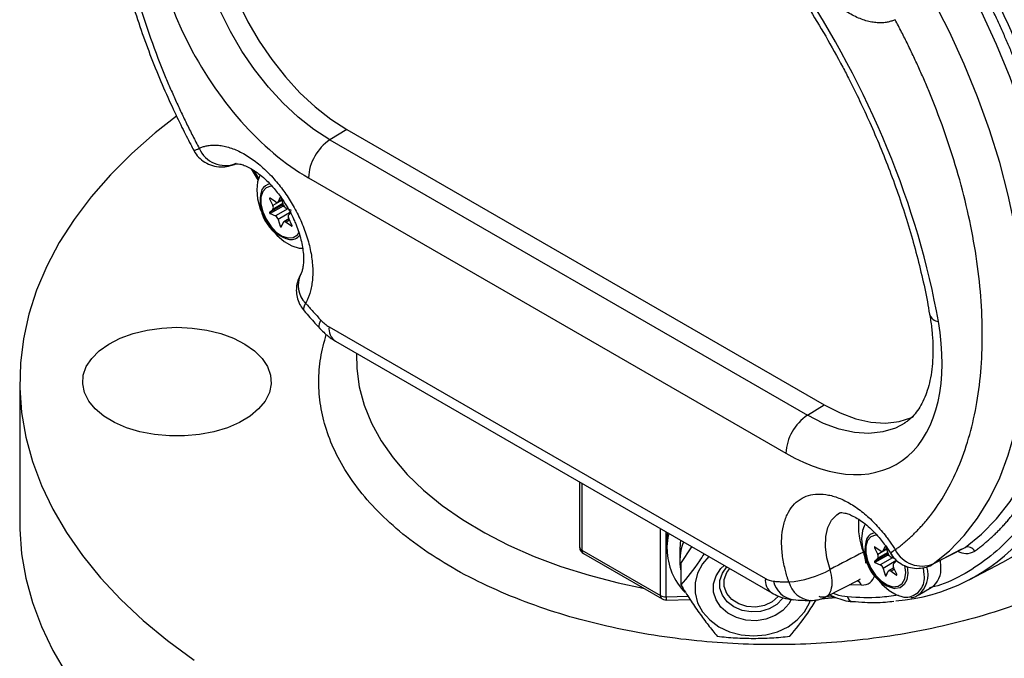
# Model space of a CAD drawing. Header units: inches. Extents: x -3.4 to 19.7, y -7.5 to 23.6.
# Tile 9 of 13: x 13.4 to 17.3, y 13.3 to 15.9. Entities that reach past the tile are written whole.
import ezdxf

# ---------------------------------------------------------------- set-up
doc = ezdxf.new("R2010")
doc.units = ezdxf.units.IN
doc.header["$MEASUREMENT"] = 0

msp = doc.modelspace()

# ---------------------------------------------------------------- linework, layer by layer
at = {"color": 7, "linetype": 'Continuous', "lineweight": 25}
for p, q in [((14.661, 15.4498), (14.5943, 15.4086)), ((14.661, 15.4498), (16.5587, 14.3543)), ((14.5943, 15.4086), (16.492, 14.3131)), ((14.2807, 15.2938), (14.3092, 15.2464)), ((14.3117, 15.2554), (14.2926, 15.2865)), ((14.509, 15.2573), (16.4067, 14.1618)), ((14.3578, 15.1758), (14.3545, 15.174)), ((14.3545, 15.174), (14.3674, 15.147)), ((14.4058, 15.1496), (14.3545, 15.12)), ((14.3776, 15.1615), (14.3565, 15.1768)), ((14.4039, 15.168), (14.3674, 15.147)), ((14.4077, 15.1554), (14.3674, 15.1321)), ((14.3865, 15.1598), (14.4034, 15.1696)), ((14.3957, 15.1775), (14.3888, 15.1625)), ((14.4031, 15.1707), (14.3888, 15.1625)), ((14.3976, 15.1786), (14.3957, 15.1775)), ((14.4091, 15.1507), (14.4022, 15.1738)), ((14.4086, 15.1523), (14.4058, 15.1496)), ((14.3674, 15.1321), (14.3545, 15.12)), ((14.4078, 15.1446), (14.3565, 15.115)), ((14.3565, 15.115), (14.3776, 15.1059)), ((14.4266, 15.1341), (14.3776, 15.1059)), ((14.44, 15.1216), (14.3888, 15.092)), ((14.4078, 15.1446), (14.4138, 15.1419)), ((14.4414, 15.1278), (14.4202, 15.1369)), ((14.4304, 15.1106), (14.4375, 15.1173)), ((14.3888, 15.092), (14.397, 15.0646)), ((14.4037, 15.0685), (14.397, 15.0646)), ((14.4009, 15.0623), (14.4091, 15.0803)), ((14.4311, 15.0943), (14.4114, 15.0829)), ((14.4337, 15.089), (14.4202, 15.0813)), ((14.4202, 15.0813), (14.4414, 15.066)), ((14.4433, 15.0688), (14.4304, 15.0958)), ((14.4437, 15.0673), (14.4414, 15.066)), ((14.5908, 14.665), (16.3249, 13.664)), ((14.6167, 14.6078), (16.3508, 13.6067)), ((13.3612, 14.4464), (13.3612, 13.8851)), ((16.492, 14.3131), (16.5587, 14.3543)), ((15.5865, 14.048), (15.5865, 13.7899)), ((15.5956, 14.0427), (15.5956, 13.7771)), ((15.9083, 13.5966), (15.9083, 13.8622)), ((15.9304, 13.5914), (15.9304, 13.8494)), ((15.934, 13.8173), (15.934, 13.7798)), ((15.5956, 13.7771), (15.9083, 13.5966)), ((15.985, 13.7798), (15.985, 13.7347)), ((15.9893, 13.7232), (16.0331, 13.7901)), ((16.7619, 13.7879), (16.7587, 13.7861)), ((16.7587, 13.7861), (16.7716, 13.7591)), ((16.7818, 13.7736), (16.7607, 13.7889)), ((16.8081, 13.7801), (16.7716, 13.7591)), ((16.7906, 13.7719), (16.8076, 13.7817)), ((16.7998, 13.7896), (16.7929, 13.7746)), ((16.8073, 13.7828), (16.7929, 13.7746)), ((16.8017, 13.7907), (16.7998, 13.7896)), ((16.8133, 13.7628), (16.8064, 13.7859)), ((16.9772, 13.7145), (17.1065, 13.7814)), ((16.9923, 13.7216), (17.1191, 13.7871)), ((15.6021, 13.7628), (15.9148, 13.5823)), ((16.81, 13.7617), (16.7587, 13.7321)), ((16.7716, 13.7442), (16.7587, 13.7321)), ((16.8119, 13.7567), (16.7607, 13.7271)), ((16.8119, 13.7675), (16.7716, 13.7442)), ((16.8307, 13.7462), (16.7818, 13.718)), ((16.8128, 13.7644), (16.81, 13.7617)), ((16.8119, 13.7567), (16.818, 13.7541)), ((16.8455, 13.7399), (16.8244, 13.749)), ((15.9893, 13.7232), (15.9893, 13.638)), ((16.7607, 13.7271), (16.7818, 13.718)), ((16.8442, 13.7337), (16.7929, 13.7041)), ((16.7929, 13.7041), (16.8011, 13.6767)), ((16.8353, 13.7064), (16.8156, 13.695)), ((16.8378, 13.7011), (16.8244, 13.6934)), ((16.8346, 13.7227), (16.8475, 13.7348)), ((16.8475, 13.6809), (16.8346, 13.7079)), ((16.8442, 13.7337), (16.8447, 13.7322)), ((16.8829, 13.6874), (16.8795, 13.7159)), ((16.888, 13.7119), (16.8908, 13.685)), ((16.9562, 13.6782), (16.9541, 13.706)), ((17.0223, 13.711), (17.0208, 13.7349)), ((17.1353, 13.6587), (17.2692, 13.7286)), ((16.5652, 13.5908), (16.7005, 13.6596)), ((16.6984, 13.6603), (16.7035, 13.6619)), ((16.8079, 13.6806), (16.8011, 13.6767)), ((16.8051, 13.6745), (16.8133, 13.6924)), ((16.8244, 13.6934), (16.8455, 13.6781)), ((16.8479, 13.6794), (16.8455, 13.6781)), ((16.7067, 13.6367), (16.6593, 13.6387)), ((16.9317, 13.597), (16.9845, 13.6275)), ((15.9304, 13.5914), (16.0187, 13.5931)), ((15.931, 13.5782), (16.0272, 13.5801)), ((16.546, 13.5832), (16.6052, 13.5876)), ((16.5485, 13.5906), (16.5634, 13.5909)), ((16.5654, 13.5909), (16.5971, 13.5916))]:
    msp.add_line(p, q, dxfattribs=at)
at = {"color": 7, "linetype": 'Continuous', "lineweight": 25, "flags": 128}
for points in [[(14.1435, 16.4946), (14.1334, 16.4283), (14.1308, 16.3568), (14.1357, 16.2811), (14.1482, 16.2022), (14.1679, 16.1214), (14.1947, 16.0398), (14.2281, 15.9584), (14.2676, 15.8786), (14.3128, 15.8013), (14.3629, 15.7278), (14.4173, 15.659), (14.4751, 15.596), (14.5356, 15.5396), (14.5978, 15.4906), (14.661, 15.4498)], [(14.5943, 15.4086), (14.5308, 15.4496), (14.4683, 15.4988), (14.4076, 15.5554), (14.3495, 15.6187), (14.2949, 15.6878), (14.2445, 15.7616), (14.1992, 15.8392), (14.1594, 15.9195), (14.1259, 16.0011), (14.099, 16.0832), (14.0792, 16.1643), (14.0667, 16.2435), (14.0617, 16.3195), (14.0643, 16.3914), (14.0745, 16.458)], [(17.1191, 13.7871), (17.1843, 13.84), (17.2439, 13.901), (17.2976, 13.97), (17.3452, 14.0466), (17.3864, 14.1305), (17.421, 14.2211), (17.4489, 14.3182), (17.47, 14.4212), (17.4841, 14.5296), (17.4911, 14.6429), (17.4911, 14.7606), (17.4841, 14.8821), (17.47, 15.0068), (17.4489, 15.1341), (17.4209, 15.2633), (17.3863, 15.394), (17.345, 15.5254), (17.2975, 15.657), (17.2437, 15.788), (17.1841, 15.9178), (17.1189, 16.0459)], [(16.9923, 13.7216), (17.0567, 13.7744), (17.1156, 13.8353), (17.1687, 13.9041), (17.2158, 13.9803), (17.2565, 14.0637), (17.2907, 14.1539), (17.3183, 14.2503), (17.3391, 14.3526), (17.353, 14.4603), (17.36, 14.5727), (17.36, 14.6895), (17.353, 14.8101), (17.3391, 14.9338), (17.3182, 15.0602), (17.2906, 15.1885), (17.2564, 15.3181), (17.2156, 15.4485), (17.1686, 15.5791), (17.1155, 15.7092), (17.0566, 15.8381), (16.9921, 15.9653)], [(13.9839, 15.5028), (13.8997, 15.4364), (13.8066, 15.3545), (13.7217, 15.2696), (13.6452, 15.1821), (13.5775, 15.0922), (13.5187, 15.0002), (13.4689, 14.9065), (13.4285, 14.8113), (13.3974, 14.7149), (13.3759, 14.6177), (13.3639, 14.5199), (13.3615, 14.4219), (13.3687, 14.324), (13.3855, 14.2265), (13.4118, 14.1296), (13.4476, 14.0338), (13.4927, 13.9393), (13.547, 13.8464), (13.6103, 13.7555), (13.6824, 13.6667), (13.7631, 13.5805), (13.8521, 13.497), (13.9492, 13.4166), (14.054, 13.3395)], [(14.3179, 15.2692), (14.3174, 15.2683), (14.3132, 15.2605)], [(14.3132, 15.2605), (14.3067, 15.2421), (14.3031, 15.2098), (14.3067, 15.1733), (14.3174, 15.1347), (14.3344, 15.0964), (14.3569, 15.0604), (14.3835, 15.029), (14.4126, 15.0039), (14.4426, 14.9866), (14.4717, 14.978), (14.4869, 14.9773)], [(14.364, 15.2243), (14.3591, 15.2242), (14.3405, 15.2178), (14.3271, 15.2028), (14.3201, 15.1806), (14.3201, 15.1532), (14.3271, 15.1229), (14.3405, 15.0925), (14.3591, 15.0646), (14.3812, 15.0418), (14.4049, 15.0261), (14.4281, 15.0188), (14.4487, 15.0206), (14.4648, 15.0314), (14.4712, 15.0406)], [(14.3565, 15.1768), (14.3559, 15.1771), (14.3553, 15.1772), (14.3548, 15.1771), (14.3544, 15.1768), (14.3542, 15.1762), (14.3541, 15.1756), (14.3542, 15.1748), (14.3545, 15.174)], [(14.3888, 15.1625), (14.388, 15.1611), (14.3869, 15.1601), (14.3857, 15.1595), (14.3843, 15.1592), (14.3827, 15.1592), (14.3811, 15.1596), (14.3793, 15.1604), (14.3776, 15.1615)], [(14.4022, 15.1738), (14.4017, 15.1751), (14.4009, 15.1763), (14.4, 15.1774), (14.3989, 15.1782), (14.3979, 15.1786), (14.397, 15.1786), (14.3962, 15.1783), (14.3957, 15.1775)], [(14.4058, 15.1496), (14.4055, 15.1491), (14.4054, 15.1485), (14.4054, 15.1478), (14.4057, 15.147), (14.406, 15.1462), (14.4066, 15.1455), (14.4071, 15.1449), (14.4078, 15.1446)], [(14.3545, 15.12), (14.3542, 15.1195), (14.3541, 15.1189), (14.3542, 15.1182), (14.3544, 15.1174), (14.3548, 15.1166), (14.3553, 15.1159), (14.3559, 15.1153), (14.3565, 15.115)], [(14.4091, 15.0803), (14.4099, 15.0816), (14.4109, 15.0826), (14.4122, 15.0833), (14.4136, 15.0836), (14.4152, 15.0835), (14.4168, 15.0831), (14.4185, 15.0824), (14.4202, 15.0813)], [(14.4414, 15.066), (14.442, 15.0656), (14.4426, 15.0655), (14.4431, 15.0656), (14.4435, 15.066), (14.4437, 15.0665), (14.4438, 15.0672), (14.4436, 15.0679), (14.4433, 15.0688)], [(14.397, 15.0646), (14.3973, 15.0638), (14.3978, 15.0631), (14.3983, 15.0624), (14.3989, 15.062), (14.3996, 15.0617), (14.4001, 15.0617), (14.4006, 15.0619), (14.4009, 15.0623)], [(14.4973, 14.7593), (14.4915, 14.747), (14.4891, 14.7371), (14.4903, 14.7299), (14.4916, 14.7281)], [(14.5551, 14.6575), (14.5534, 14.6598), (14.5516, 14.6678), (14.5532, 14.6785), (14.5583, 14.6915)], [(13.9862, 14.6629), (14.0463, 14.6601), (14.1049, 14.6518), (14.1604, 14.6381), (14.2114, 14.6195), (14.2566, 14.5964), (14.2948, 14.5694), (14.325, 14.5392), (14.3464, 14.5067), (14.3584, 14.4725), (14.3609, 14.4377), (14.3536, 14.4031), (14.3368, 14.3697), (14.3109, 14.3382), (14.2766, 14.3095), (14.2348, 14.2844), (14.1866, 14.2635), (14.1331, 14.2473), (14.0759, 14.2362), (14.0163, 14.2307), (13.956, 14.2307), (13.8964, 14.2362), (13.8392, 14.2473), (13.7857, 14.2635), (13.7375, 14.2844), (13.6957, 14.3095), (13.6614, 14.3382), (13.6355, 14.3697), (13.6187, 14.4031), (13.6115, 14.4377), (13.6139, 14.4725), (13.626, 14.5067), (13.6474, 14.5392), (13.6775, 14.5694), (13.7157, 14.5964), (13.7609, 14.6195), (13.8119, 14.6381), (13.8674, 14.6518), (13.926, 14.6601), (13.9862, 14.6629)], [(14.7005, 14.5594), (14.7012, 14.4994), (14.711, 14.4262), (14.7304, 14.3536), (14.7594, 14.2821), (14.7978, 14.212), (14.8453, 14.1439), (14.9018, 14.078), (14.9668, 14.0149), (15.04, 13.9548), (15.121, 13.8981), (15.2093, 13.8452), (15.3043, 13.7963), (15.4055, 13.7518), (15.5123, 13.7119), (15.6241, 13.6768), (15.7402, 13.6467), (15.8397, 13.6257)], [(16.5587, 14.3543), (16.6219, 14.3222), (16.6841, 14.2992), (16.7446, 14.2858), (16.8024, 14.2821), (16.8568, 14.2881), (16.9069, 14.3038), (16.9123, 14.3062)], [(16.8788, 14.282), (16.8417, 14.2623), (16.7914, 14.2466), (16.7368, 14.2406), (16.6787, 14.2443), (16.618, 14.2578), (16.5554, 14.2808), (16.492, 14.3131)], [(16.5826, 13.6997), (16.5697, 13.7459), (16.5637, 13.7902), (16.5648, 13.8311), (16.5729, 13.8669), (16.5877, 13.8961), (16.6086, 13.9177), (16.6197, 13.9246)], [(13.3612, 13.8851), (13.3615, 13.8606), (13.3687, 13.7626), (13.3855, 13.6651), (13.4118, 13.5683), (13.4476, 13.4724), (13.4927, 13.3779), (13.547, 13.2851)], [(16.7173, 13.8726), (16.7109, 13.8542), (16.7073, 13.8219), (16.7109, 13.7854), (16.7215, 13.7468), (16.7386, 13.7085), (16.761, 13.6725), (16.7876, 13.6411), (16.8168, 13.616), (16.8468, 13.5987), (16.8759, 13.5901), (16.891, 13.5894)], [(16.7221, 13.8813), (16.7215, 13.8804), (16.7173, 13.8726)], [(15.9358, 13.8463), (15.9352, 13.8411), (15.934, 13.8173)], [(15.934, 13.7798), (15.9389, 13.8272), (15.9426, 13.8424)], [(15.9883, 13.816), (15.9862, 13.802), (15.985, 13.7798)], [(16.7682, 13.8365), (16.7632, 13.8363), (16.7446, 13.8299), (16.7312, 13.8149), (16.7242, 13.7927), (16.7242, 13.7653), (16.7312, 13.735), (16.7446, 13.7046), (16.7632, 13.6767), (16.7853, 13.6539), (16.8091, 13.6382), (16.8322, 13.6309), (16.8528, 13.6327), (16.869, 13.6435), (16.8793, 13.6623), (16.8829, 13.6874), (16.8829, 13.6874)], [(16.7607, 13.7889), (16.76, 13.7892), (16.7595, 13.7893), (16.7589, 13.7892), (16.7586, 13.7889), (16.7583, 13.7883), (16.7583, 13.7877), (16.7584, 13.7869), (16.7587, 13.7861)], [(16.8064, 13.7859), (16.8058, 13.7872), (16.8051, 13.7885), (16.8041, 13.7895), (16.8031, 13.7903), (16.8021, 13.7907), (16.8011, 13.7907), (16.8004, 13.7904), (16.7998, 13.7896)], [(16.1008, 13.751), (16.0755, 13.7219), (16.0557, 13.6855), (16.0455, 13.6464), (16.0455, 13.6065), (16.0557, 13.5675), (16.0755, 13.5311), (16.1043, 13.4988), (16.1406, 13.4721), (16.1829, 13.4521), (16.2294, 13.4398), (16.278, 13.4356), (16.3266, 13.4398), (16.373, 13.4521), (16.4153, 13.4721), (16.4517, 13.4988), (16.4804, 13.5311), (16.5002, 13.5675), (16.5036, 13.5769)], [(16.7929, 13.7746), (16.7921, 13.7732), (16.7911, 13.7722), (16.7899, 13.7716), (16.7884, 13.7713), (16.7869, 13.7713), (16.7852, 13.7717), (16.7835, 13.7725), (16.7818, 13.7736)], [(16.81, 13.7617), (16.8097, 13.7613), (16.8095, 13.7606), (16.8096, 13.7599), (16.8098, 13.7591), (16.8102, 13.7583), (16.8107, 13.7576), (16.8113, 13.757), (16.8119, 13.7567)], [(17.2692, 13.7286), (17.3201, 13.7578)], [(16.4277, 13.5804), (16.4182, 13.5636), (16.3946, 13.5371), (16.3637, 13.5162), (16.3274, 13.5022), (16.288, 13.4961), (16.248, 13.4982), (16.2098, 13.5083), (16.176, 13.5258), (16.1485, 13.5497), (16.1292, 13.5784), (16.1192, 13.6101), (16.1192, 13.6429), (16.1292, 13.6746), (16.1485, 13.7033), (16.1614, 13.716)], [(16.3961, 13.5875), (16.3933, 13.5837), (16.3701, 13.5604), (16.3401, 13.5431), (16.3054, 13.533), (16.2687, 13.5309), (16.2328, 13.5371), (16.2001, 13.5509), (16.1732, 13.5714), (16.1541, 13.597), (16.1442, 13.6259), (16.1442, 13.6559), (16.1541, 13.6848), (16.1724, 13.7097)], [(16.3771, 13.5936), (16.3755, 13.5917), (16.3516, 13.5706), (16.3211, 13.5562), (16.2868, 13.5498), (16.2517, 13.552), (16.2189, 13.5625), (16.1914, 13.5804), (16.1715, 13.6042), (16.1612, 13.6316), (16.1612, 13.6604), (16.1715, 13.6879), (16.1831, 13.7035)], [(16.7587, 13.7321), (16.7584, 13.7317), (16.7583, 13.731), (16.7583, 13.7303), (16.7586, 13.7295), (16.7589, 13.7287), (16.7595, 13.728), (16.76, 13.7274), (16.7607, 13.7271)], [(16.8011, 13.6767), (16.8015, 13.6759), (16.8019, 13.6752), (16.8025, 13.6745), (16.8031, 13.6741), (16.8037, 13.6738), (16.8043, 13.6738), (16.8047, 13.674), (16.8051, 13.6745)], [(16.8133, 13.6924), (16.8141, 13.6937), (16.8151, 13.6947), (16.8163, 13.6954), (16.8178, 13.6957), (16.8193, 13.6956), (16.821, 13.6952), (16.8227, 13.6945), (16.8244, 13.6934)], [(16.8908, 13.685), (16.8873, 13.6591), (16.8772, 13.6393), (16.8612, 13.6272), (16.8406, 13.6238), (16.8381, 13.624)], [(16.8455, 13.6781), (16.8462, 13.6777), (16.8467, 13.6776), (16.8473, 13.6777), (16.8476, 13.6781), (16.8479, 13.6786), (16.8479, 13.6793), (16.8478, 13.6801), (16.8475, 13.6809)]]:
    msp.add_lwpolyline(points, dxfattribs=at)
at = {"color": 7, "linetype": 'Continuous', "lineweight": 25}
for centre, radius, start, end in [((14.7018, 15.2483), 0.1931, 123.85, 177.3048), ((14.0493, 15.4125), 0.0453, 274.429, 304.1931), ((14.1781, 15.4188), 0.1122, 202.9548, 291.4838), ((14.3615, 15.1905), 0.0427, 95.9456, 151.0749), ((14.4722, 15.1629), 0.1557, 161.9624, 255.7958), ((14.3562, 15.1395), 0.0135, 326.6166, 33.3834), ((14.4307, 15.1566), 0.0224, 195.4233, 242.1659), ((14.4417, 15.1032), 0.0135, 146.6166, 213.3834), ((14.3672, 15.0861), 0.0224, 15.4233, 62.1659), ((14.4394, 15.0556), 0.044, 262.9757, 323.2203), ((14.5675, 14.83), 0.0996, 154.3601, 225.2462), ((17.0195, 14.7286), 0.0436, 197.5606, 261.0921), ((14.6634, 14.7872), 0.1422, 222.2974, 239.2584), ((14.6505, 14.6576), 0.0602, 172.8844, 235.8034), ((16.5995, 14.1527), 0.1931, 123.85, 177.3048), ((16.9802, 13.8742), 0.2857, 174.863, 201.5994), ((16.8764, 13.775), 0.1557, 161.9624, 255.7958), ((16.7657, 13.8026), 0.0427, 95.9456, 151.0749), ((16.7835, 14.3293), 0.7569, 274.5669, 318.8358), ((15.6021, 13.7915), 0.0157, 185.6948, 245.6253), ((15.6112, 13.7756), 0.0157, 174.2566, 234.4312), ((16.1845, 13.7836), 0.2505, 180.8775, 224.492), ((16.1832, 13.7348), 0.1982, 157.867, 191.9285), ((16.8622, 13.7338), 0.0492, 115.7301, 142.9943), ((16.9481, 13.8342), 0.121, 207.6084, 291.4068), ((17.1301, 13.759), 0.0302, 27.4717, 111.4043), ((16.7603, 13.7517), 0.0135, 326.6166, 33.3834), ((16.8349, 13.7687), 0.0224, 195.4233, 242.1659), ((16.3891, 14.0451), 0.3959, 274.2358, 299.2572), ((16.7713, 13.6982), 0.0224, 15.4233, 62.1659), ((16.8459, 13.7153), 0.0135, 146.6166, 213.3834), ((16.8683, 13.6789), 0.1037, 308.2728, 17.5434), ((16.9338, 13.7007), 0.0891, 304.6923, 6.6199), ((16.3864, 13.6573), 0.0619, 173.8283, 234.8295), ((16.3656, 13.7308), 0.0783, 238.6507, 263.9624), ((16.8802, 13.6657), 0.077, 278.0803, 9.3169), ((16.4505, 13.6737), 0.0954, 192.5282, 261.1071), ((16.5143, 13.675), 0.0991, 194.4391, 264.9455), ((16.6811, 13.6293), 0.0266, 16.1842, 71.7144), ((15.9239, 13.5951), 0.0157, 174.2617, 234.3738), ((15.9295, 13.6364), 0.0451, 241.9598, 271.1441), ((16.0749, 13.5916), 0.1445, 180.1096, 185.3536), ((16.6748, 13.5955), 0.0239, 192.5748, 260.347)]:
    msp.add_arc(centre, radius, start, end, dxfattribs=at)
for points, knots in [([(14.0883, 17.6336), (14.0858, 17.632), (14.0602, 17.6151), (14.0154, 17.5753), (13.9544, 17.5135), (13.901, 17.4452), (13.8543, 17.3725), (13.8145, 17.2967), (13.78, 17.2155), (13.751, 17.1294), (13.7277, 17.0386), (13.71, 16.9437), (13.6981, 16.8451), (13.6919, 16.7431), (13.6913, 16.6382), (13.6964, 16.5308), (13.707, 16.4213), (13.723, 16.3103), (13.7443, 16.198), (13.7707, 16.0851), (13.802, 15.9721), (13.838, 15.8598), (13.878, 15.7493), (13.9208, 15.6429), (13.9636, 15.546), (14.0037, 15.4626), (14.0327, 15.4049), (14.0489, 15.375), (14.053, 15.3674)], [0, 0, 0, 0, 0.004559, 0.048409, 0.093215, 0.139121, 0.180771, 0.222725, 0.264939, 0.307359, 0.349925, 0.392577, 0.435267, 0.477954, 0.520601, 0.563182, 0.605681, 0.648077, 0.690346, 0.732452, 0.774338, 0.815895, 0.856908, 0.896875, 0.934309, 0.965421, 0.99127, 1, 1, 1, 1]), ([(14.075, 17.4832), (14.0706, 17.48), (14.062, 17.4736), (14.0493, 17.4637), (14.0368, 17.4535), (14.0246, 17.4429), (14.0126, 17.432), (14.0008, 17.4208), (13.9892, 17.4092), (13.9778, 17.3974), (13.9667, 17.3852), (13.9558, 17.3727), (13.9451, 17.3599), (13.9162, 17.3236), (13.8728, 17.259), (13.8218, 17.1565), (13.7809, 17.0418), (13.7509, 16.9145), (13.7325, 16.7771), (13.7264, 16.6303), (13.7325, 16.4765), (13.7508, 16.3178), (13.7808, 16.1559), (13.8217, 15.994), (13.8727, 15.8326), (13.9193, 15.7094), (13.9555, 15.623), (13.9776, 15.5729), (14.0005, 15.523), (14.0243, 15.4734), (14.049, 15.424), (14.0662, 15.3913), (14.0748, 15.375)], [0, 0, 0, 0, 0.009833, 0.019656, 0.029471, 0.03928, 0.049085, 0.058888, 0.068692, 0.078497, 0.088307, 0.098122, 0.107946, 0.11778, 0.179648, 0.241524, 0.305567, 0.369617, 0.434806, 0.500001, 0.56519, 0.630386, 0.694429, 0.758479, 0.820347, 0.882223, 0.901878, 0.921502, 0.94111, 0.960718, 0.980343, 1, 1, 1, 1]), ([(17.0127, 14.6855), (16.9337, 15.1392), (16.7366, 15.6179), (16.1714, 16.4672), (15.82, 16.8125), (15.0957, 17.2306), (14.7443, 17.291), (14.179, 17.0944), (13.982, 16.8432), (13.9029, 16.4807)], [0, 0, 0, 0, 0.25, 0.25, 0.5, 0.5, 0.75, 0.75, 1, 1, 1, 1]), ([(14.5068, 17.0886), (14.5248, 17.0976), (14.5654, 17.118), (14.6314, 17.1395), (14.7031, 17.1553), (14.7753, 17.1638), (14.85, 17.1656), (14.9271, 17.1609), (15.0063, 17.1496), (15.0876, 17.1319), (15.1706, 17.1076), (15.2552, 17.0769), (15.3411, 17.0398), (15.4279, 16.9963), (15.5152, 16.9467), (15.6029, 16.8911), (15.6904, 16.8296), (15.7774, 16.7624), (15.8636, 16.69), (15.9486, 16.6124), (16.0319, 16.5302), (16.1132, 16.4439), (16.1918, 16.3541), (16.267, 16.2619), (16.337, 16.1699), (16.3982, 16.0841), (16.4498, 16.0075), (16.5047, 15.9221), (16.5414, 15.8601), (16.5647, 15.8207)], [0, 0, 0, 0, 0.035589, 0.080098, 0.120027, 0.159404, 0.198301, 0.236817, 0.275052, 0.31309, 0.350999, 0.388831, 0.426621, 0.464391, 0.502152, 0.539913, 0.577675, 0.61543, 0.653166, 0.690857, 0.728466, 0.765928, 0.803132, 0.839853, 0.875566, 0.908657, 0.935331, 0.958881, 1, 1, 1, 1]), ([(16.6505, 16.8327), (16.6936, 16.7846), (16.7807, 16.6878), (16.9043, 16.5283), (17.0225, 16.3578), (17.1331, 16.177), (17.2343, 15.9883), (17.3242, 15.7946), (17.4014, 15.5986), (17.465, 15.403), (17.5141, 15.2111), (17.5488, 15.0252), (17.5692, 14.8474), (17.5759, 14.6779), (17.5693, 14.5161), (17.549, 14.3618), (17.5144, 14.2158), (17.4654, 14.0805), (17.4019, 13.9582), (17.3248, 13.8513), (17.2351, 13.761), (17.1336, 13.6899), (17.0467, 13.6448), (16.9911, 13.6298), (16.9759, 13.6257)], [0, 0, 0, 0, 0.044889, 0.090529, 0.136873, 0.184233, 0.231889, 0.279781, 0.327669, 0.375325, 0.42269, 0.469029, 0.514671, 0.559562, 0.60445, 0.650091, 0.696435, 0.743795, 0.791451, 0.839343, 0.887232, 0.934887, 0.982252, 1, 1, 1, 1]), ([(13.9029, 16.4807), (13.8618, 16.2921), (13.9065, 16.0438), (14.1422, 15.568), (14.3205, 15.3661), (14.509, 15.2573)], [0, 0, 0, 0, 0.5, 0.5, 1, 1, 1, 1]), ([(16.8407, 15.8865), (16.8385, 15.8856), (16.8341, 15.8836), (16.8272, 15.8811), (16.8201, 15.879), (16.8129, 15.8772), (16.8016, 15.8751), (16.7856, 15.8736), (16.7644, 15.8743), (16.7422, 15.8777), (16.7112, 15.8859), (16.671, 15.903), (16.6226, 15.9337), (16.576, 15.973), (16.5334, 16.0185), (16.4954, 16.0685), (16.4619, 16.1227), (16.4331, 16.1812), (16.4104, 16.2429), (16.3952, 16.3048), (16.3896, 16.3544), (16.3895, 16.3916), (16.3915, 16.4177), (16.3955, 16.442), (16.4007, 16.4618), (16.4063, 16.4777), (16.4118, 16.4904), (16.4161, 16.4982), (16.4182, 16.5021)], [0, 0, 0, 0, 0.0118605, 0.0237035, 0.0355417, 0.0473878, 0.0592546, 0.0902339, 0.1212324, 0.1531964, 0.1851795, 0.250093, 0.3150064, 0.3788907, 0.4408114, 0.5000023, 0.5591932, 0.6211139, 0.6849982, 0.7499117, 0.8148251, 0.8467891, 0.8787722, 0.9097515, 0.94075, 0.9605055, 0.9802358, 1, 1, 1, 1]), ([(17.1569, 13.7729), (17.1616, 13.7764), (17.1711, 13.7832), (17.1849, 13.794), (17.1985, 13.805), (17.2119, 13.8165), (17.225, 13.8282), (17.2379, 13.8404), (17.2505, 13.8529), (17.2629, 13.8657), (17.2751, 13.8789), (17.287, 13.8924), (17.2987, 13.9063), (17.3302, 13.9457), (17.3777, 14.0157), (17.4334, 14.127), (17.4781, 14.2517), (17.5109, 14.3901), (17.531, 14.5397), (17.5377, 14.6995), (17.531, 14.867), (17.5109, 15.0398), (17.478, 15.2162), (17.4333, 15.3924), (17.3776, 15.568), (17.3276, 15.6995), (17.2903, 15.7883), (17.2698, 15.835), (17.2487, 15.8816), (17.2268, 15.9279), (17.2042, 15.9741), (17.1809, 16.0201), (17.1648, 16.0505), (17.1567, 16.0657)], [0, 0, 0, 0, 0.009827, 0.019645, 0.029454, 0.039258, 0.049058, 0.058856, 0.068653, 0.078453, 0.088257, 0.098068, 0.107886, 0.117714, 0.179576, 0.241445, 0.305502, 0.369566, 0.43478, 0.500001, 0.565215, 0.630436, 0.694493, 0.758557, 0.820419, 0.882287, 0.899128, 0.915944, 0.932744, 0.94954, 0.966341, 0.983158, 1, 1, 1, 1]), ([(16.8409, 13.7782), (16.8452, 13.7813), (16.8538, 13.7877), (16.8665, 13.7976), (16.879, 13.8079), (16.8912, 13.8185), (16.9033, 13.8294), (16.915, 13.8406), (16.9266, 13.8521), (16.938, 13.864), (16.9491, 13.8762), (16.96, 13.8887), (16.9707, 13.9015), (16.9996, 13.9378), (17.043, 14.0024), (17.0939, 14.1049), (17.1348, 14.2197), (17.1648, 14.3469), (17.1832, 14.4844), (17.1893, 14.6312), (17.1832, 14.785), (17.1648, 14.9437), (17.1347, 15.1057), (17.0939, 15.2676), (17.0429, 15.4289), (16.9962, 15.5521), (16.96, 15.6385), (16.9379, 15.6886), (16.915, 15.7385), (16.8912, 15.7881), (16.8665, 15.8375), (16.8493, 15.8702), (16.8407, 15.8865)], [0, 0, 0, 0, 0.009833, 0.019656, 0.029471, 0.03928, 0.049085, 0.058888, 0.068692, 0.078497, 0.088307, 0.098122, 0.107946, 0.11778, 0.179648, 0.241524, 0.305567, 0.369617, 0.434806, 0.500001, 0.56519, 0.630386, 0.694429, 0.758479, 0.820347, 0.882223, 0.901878, 0.921502, 0.94111, 0.960718, 0.980343, 1, 1, 1, 1]), ([(16.5647, 15.8207), (16.5876, 15.78), (16.6198, 15.7229), (16.6642, 15.6372), (16.7005, 15.5637), (16.7415, 15.4752), (16.7816, 15.3819), (16.8205, 15.2838), (16.857, 15.1825), (16.8907, 15.0791), (16.9209, 14.9743), (16.9472, 14.8692), (16.9661, 14.7825), (16.9747, 14.7317), (16.9774, 14.7153)], [0, 0, 0, 0, 0.113691, 0.159543, 0.235611, 0.314435, 0.398823, 0.48669, 0.577186, 0.669631, 0.763538, 0.858548, 0.954391, 1, 1, 1, 1]), ([(14.0748, 15.375), (14.077, 15.376), (14.0814, 15.3779), (14.0883, 15.3804), (14.0953, 15.3826), (14.1026, 15.3843), (14.1139, 15.3865), (14.1298, 15.388), (14.1511, 15.3873), (14.1733, 15.384), (14.2043, 15.3758), (14.2445, 15.3587), (14.293, 15.328), (14.3396, 15.2887), (14.3823, 15.2431), (14.4203, 15.1931), (14.4539, 15.1388), (14.4826, 15.0803), (14.5054, 15.0186), (14.5205, 14.9566), (14.5261, 14.9069), (14.5262, 14.8698), (14.5241, 14.8437), (14.5201, 14.8193), (14.5149, 14.7995), (14.5092, 14.7836), (14.5037, 14.7709), (14.4995, 14.7631), (14.4973, 14.7593)], [0, 0, 0, 0, 0.01186, 0.023702, 0.035539, 0.047384, 0.05925, 0.090228, 0.121226, 0.153192, 0.185176, 0.250093, 0.31501, 0.378897, 0.440817, 0.500002, 0.559188, 0.621108, 0.684994, 0.749912, 0.814829, 0.846794, 0.878778, 0.909757, 0.940755, 0.960509, 0.980237, 1, 1, 1, 1]), ([(14.053, 15.3676), (14.0534, 15.3667), (14.0576, 15.3562), (14.0722, 15.339), (14.0967, 15.3183), (14.1272, 15.3048), (14.1597, 15.2996), (14.1913, 15.3033), (14.212, 15.3096), (14.2211, 15.3154), (14.2216, 15.3157)], [0, 0, 0, 0, 0.015051, 0.173385, 0.33697, 0.504593, 0.676532, 0.834933, 0.990783, 1, 1, 1, 1]), ([(14.2163, 15.3127), (14.2165, 15.3129), (14.2168, 15.3132), (14.2238, 15.314), (14.2357, 15.3127), (14.253, 15.3078), (14.2742, 15.2983), (14.2981, 15.2838), (14.3233, 15.2647), (14.3484, 15.2417), (14.3705, 15.2178), (14.3896, 15.1942), (14.4082, 15.1686), (14.4201, 15.149), (14.427, 15.1376)], [0, 0, 0, 0, 0.107064, 0.194832, 0.282345, 0.36829, 0.453807, 0.539651, 0.625522, 0.709422, 0.791731, 0.851715, 0.913652, 1, 1, 1, 1]), ([(14.427, 15.1376), (14.4347, 15.1235), (14.4455, 15.1036), (14.4587, 15.0735), (14.4684, 15.048), (14.4775, 15.0184), (14.4843, 14.9889), (14.4884, 14.9605), (14.4898, 14.9345), (14.4887, 14.9119), (14.4856, 14.8937), (14.4814, 14.8802), (14.4788, 14.8755), (14.4776, 14.8732)], [0, 0, 0, 0, 0.126742, 0.178617, 0.263686, 0.350531, 0.441814, 0.534758, 0.628242, 0.721658, 0.815158, 0.90991, 1, 1, 1, 1]), ([(14.4774, 14.8728), (14.4726, 14.8627), (14.4656, 14.8482), (14.461, 14.8244), (14.46, 14.8021), (14.4647, 14.7753), (14.4748, 14.7495), (14.4865, 14.7352), (14.4919, 14.7285)], [0, 0, 0, 0, 0.215408, 0.309675, 0.46962, 0.643862, 0.834292, 1, 1, 1, 1]), ([(14.4973, 14.7593), (14.5023, 14.7535), (14.5124, 14.742), (14.5276, 14.725), (14.5429, 14.7082), (14.5532, 14.6971), (14.5583, 14.6915)], [0, 0, 0, 0, 0.250019, 0.5, 0.749981, 1, 1, 1, 1]), ([(14.4918, 14.7284), (14.4994, 14.7195), (14.5201, 14.6952), (14.5417, 14.6724), (14.5553, 14.6579)], [0, 0, 0, 0, 0.366756, 1, 1, 1, 1]), ([(16.9775, 14.7153), (16.9791, 14.7069), (16.9842, 14.6794), (16.9889, 14.6345), (16.9917, 14.5812), (16.9905, 14.5308), (16.9857, 14.4838), (16.9775, 14.4407), (16.966, 14.4018), (16.9517, 14.3673), (16.9346, 14.3371), (16.9145, 14.3115), (16.8958, 14.2931), (16.8826, 14.2852), (16.878, 14.2825)], [0, 0, 0, 0, 0.037667, 0.124056, 0.210873, 0.297936, 0.385218, 0.472875, 0.561205, 0.650882, 0.743088, 0.839807, 0.944307, 1, 1, 1, 1]), ([(16.4067, 14.1618), (16.5952, 14.053), (16.7735, 14.0489), (17.0092, 14.2526), (17.0538, 14.4494), (17.0127, 14.6855)], [0, 0, 0, 0, 0.5, 0.5, 1, 1, 1, 1]), ([(14.5551, 14.6575), (14.5615, 14.651), (14.578, 14.6342), (14.5991, 14.6182), (14.6139, 14.6094), (14.6167, 14.6078)], [0, 0, 0, 0, 0.338432, 0.877901, 1, 1, 1, 1]), ([(18.1532, 14.302), (18.1498, 14.2867), (18.1392, 14.2378), (18.1041, 14.1571), (18.0473, 14.0596), (17.9722, 13.9646), (17.8791, 13.8726), (17.7696, 13.786), (17.6442, 13.7058), (17.5053, 13.6334), (17.3551, 13.5702), (17.1958, 13.5164), (17.0312, 13.4732), (16.8625, 13.4399), (16.6945, 13.4171), (16.5269, 13.4037), (16.3612, 13.3994), (16.1954, 13.4037), (16.0278, 13.4171), (15.8599, 13.4399), (15.6911, 13.4732), (15.5265, 13.5164), (15.3672, 13.5702), (15.2171, 13.6334), (15.0781, 13.7058), (14.9527, 13.786), (14.8432, 13.8726), (14.7501, 13.9646), (14.6752, 14.0596), (14.6176, 14.157), (14.5781, 14.254), (14.5549, 14.3508), (14.5476, 14.4464), (14.5542, 14.5415), (14.5712, 14.6038), (14.5796, 14.6346)], [0, 0, 0, 0, 0.01389, 0.0443518, 0.0748172, 0.1065487, 0.1382838, 0.1706906, 0.2031009, 0.2355077, 0.267918, 0.2996496, 0.3313847, 0.3618465, 0.3923119, 0.4210483, 0.4497884, 0.4785248, 0.5072648, 0.5377267, 0.5681921, 0.5999236, 0.6316587, 0.6640654, 0.6964758, 0.7288825, 0.7612929, 0.7930245, 0.8247596, 0.8552214, 0.8856868, 0.9144232, 0.9431633, 0.9718997, 1, 1, 1, 1]), ([(16.4183, 13.6503), (16.417, 13.6541), (16.4144, 13.6617), (16.4109, 13.6731), (16.4076, 13.6845), (16.4045, 13.6959), (16.4003, 13.7133), (16.3956, 13.7366), (16.3915, 13.7656), (16.3895, 13.7941), (16.3896, 13.8311), (16.3952, 13.8744), (16.4103, 13.9189), (16.433, 13.9543), (16.4618, 13.9796), (16.4954, 13.9952), (16.5334, 14.0013), (16.576, 13.9976), (16.6226, 13.9831), (16.6711, 13.9579), (16.7113, 13.9285), (16.7424, 13.9009), (16.7646, 13.8785), (16.7858, 13.8548), (16.8034, 13.8327), (16.818, 13.8129), (16.8298, 13.7958), (16.8372, 13.784), (16.8409, 13.7782)], [0, 0, 0, 0, 0.01186, 0.023702, 0.035539, 0.047384, 0.05925, 0.090228, 0.121226, 0.153192, 0.185176, 0.250093, 0.31501, 0.378897, 0.440817, 0.500002, 0.559188, 0.621108, 0.684994, 0.749912, 0.814829, 0.846794, 0.878778, 0.909757, 0.940755, 0.960509, 0.980237, 1, 1, 1, 1]), ([(16.6202, 13.9247), (16.6204, 13.9249), (16.6207, 13.9253), (16.6279, 13.9261), (16.6399, 13.9248), (16.6571, 13.9199), (16.6784, 13.9104), (16.7023, 13.8959), (16.7275, 13.8768), (16.7526, 13.8538), (16.7747, 13.8299), (16.7938, 13.8063), (16.8124, 13.7807), (16.8243, 13.7611), (16.8312, 13.7497)], [0, 0, 0, 0, 0.1229394, 0.2091472, 0.2951043, 0.3795204, 0.4635171, 0.5478356, 0.6321793, 0.7145879, 0.7954334, 0.8543509, 0.9151871, 1, 1, 1, 1]), ([(15.5865, 13.7899), (15.5865, 13.7895), (15.5863, 13.786), (15.5879, 13.7791), (15.5929, 13.7702), (15.5982, 13.7644), (15.6019, 13.763), (15.6021, 13.763)], [0, 0, 0, 0, 0.036772, 0.321229, 0.635925, 0.977036, 1, 1, 1, 1]), ([(16.0814, 13.7623), (16.0751, 13.7526), (16.0445, 13.705), (16.0138, 13.6678), (15.9893, 13.638)], [0, 0, 0, 0, 0.202271, 1, 1, 1, 1]), ([(16.7246, 13.7248), (16.7245, 13.7266), (16.7242, 13.7304), (16.7233, 13.7362), (16.7223, 13.7423), (16.7209, 13.7487), (16.7191, 13.7553), (16.7171, 13.7621), (16.7154, 13.7667), (16.7146, 13.769)], [0, 0, 0, 0, 0.129844, 0.264794, 0.40443, 0.548291, 0.695871, 0.84663, 1, 1, 1, 1]), ([(16.8235, 13.7637), (16.8282, 13.7565), (16.8389, 13.7405), (16.8631, 13.7216), (16.8932, 13.7079), (16.9258, 13.7027), (16.9574, 13.7065), (16.9778, 13.7126), (16.9866, 13.7182), (16.9869, 13.7183)], [0, 0, 0, 0, 0.137033, 0.308903, 0.485016, 0.665663, 0.832086, 0.99583, 1, 1, 1, 1]), ([(17.089, 13.7724), (17.1004, 13.7679), (17.1265, 13.7578), (17.146, 13.7675), (17.1569, 13.7729)], [0, 0, 0, 0, 0.438137, 1, 1, 1, 1]), ([(16.5627, 13.5915), (16.5649, 13.592), (16.5762, 13.5947), (16.5876, 13.6167), (16.5936, 13.6539), (16.5863, 13.6844), (16.5826, 13.6997)], [0, 0, 0, 0, 0.074191, 0.382794, 0.691397, 1, 1, 1, 1]), ([(16.7067, 13.6367), (16.7194, 13.6385), (16.7434, 13.642), (16.7549, 13.665), (16.7604, 13.6758)], [0, 0, 0, 0, 0.529274, 1, 1, 1, 1]), ([(15.9893, 13.638), (16.0013, 13.6185), (16.0133, 13.5994), (16.0374, 13.5626), (16.0615, 13.5271), (16.0855, 13.4946), (16.1096, 13.4633), (16.1216, 13.4484), (16.1336, 13.4339)], [0, 0, 0, 0, 0.25, 0.25, 0.5, 0.75, 0.75, 1, 1, 1, 1]), ([(16.3574, 13.653), (16.3625, 13.6526), (16.3728, 13.6518), (16.388, 13.651), (16.4033, 13.6505), (16.4133, 13.6503), (16.4183, 13.6503)], [0, 0, 0, 0, 0.250019, 0.5, 0.749981, 1, 1, 1, 1]), ([(15.9148, 13.5824), (15.9182, 13.5807), (15.9233, 13.5781), (15.929, 13.5785), (15.931, 13.5786)], [0, 0, 0, 0, 0.649216, 1, 1, 1, 1]), ([(16.3508, 13.6067), (16.3595, 13.6021), (16.3797, 13.5915), (16.4086, 13.5826), (16.4287, 13.5802), (16.436, 13.5794)], [0, 0, 0, 0, 0.326952, 0.75381, 1, 1, 1, 1]), ([(16.4359, 13.5802), (16.4491, 13.5789), (16.4726, 13.5764), (16.4954, 13.5769), (16.5053, 13.5771)], [0, 0, 0, 0, 0.56601, 1, 1, 1, 1]), ([(16.5055, 13.5765), (16.5154, 13.5771), (16.5354, 13.5783), (16.5551, 13.5846), (16.5637, 13.59), (16.5637, 13.59)], [0, 0, 0, 0, 0.492254, 0.999318, 1, 1, 1, 1]), ([(16.5372, 13.5931), (16.5389, 13.5922), (16.5425, 13.5905), (16.5465, 13.5909), (16.5485, 13.5911)], [0, 0, 0, 0, 0.494949, 1, 1, 1, 1]), ([(16.5813, 13.599), (16.5888, 13.5953), (16.6073, 13.586), (16.637, 13.5772), (16.6596, 13.5719), (16.6707, 13.572), (16.6711, 13.572)], [0, 0, 0, 0, 0.248466, 0.614566, 0.985203, 1, 1, 1, 1]), ([(16.6515, 13.5903), (16.6365, 13.5919), (16.6178, 13.5939), (16.5979, 13.6035), (16.5939, 13.6054)], [0, 0, 0, 0, 0.7999542, 1, 1, 1, 1]), ([(16.8526, 13.5981), (16.8285, 13.5943), (16.7643, 13.5842), (16.6949, 13.5879), (16.6515, 13.5903)], [0, 0, 0, 0, 0.374972, 1, 1, 1, 1]), ([(16.9026, 13.5881), (16.9107, 13.5891), (16.9215, 13.5904), (16.9299, 13.5967), (16.9321, 13.5983)], [0, 0, 0, 0, 0.741982, 1, 1, 1, 1]), ([(16.4223, 13.4339), (16.4459, 13.4628), (16.4811, 13.5058), (16.5162, 13.5608), (16.5278, 13.5788)], [0, 0, 0, 0, 0.6721811, 1, 1, 1, 1]), ([(16.6709, 13.5727), (16.6875, 13.5714), (16.732, 13.5677), (16.7871, 13.5682), (16.8248, 13.5723), (16.8361, 13.5735)], [0, 0, 0, 0, 0.292809, 0.787034, 1, 1, 1, 1]), ([(16.1336, 13.4339), (16.1577, 13.4314), (16.1817, 13.4293), (16.2298, 13.4265), (16.278, 13.425), (16.3261, 13.4265), (16.3742, 13.4293), (16.3982, 13.4314), (16.4223, 13.4339)], [0, 0, 0, 0, 0.25, 0.25, 0.5, 0.75, 0.75, 1, 1, 1, 1])]:
    msp.add_open_spline(points, degree=3, knots=knots, dxfattribs=at)
msp.add_open_spline([(16.7146, 13.769), (16.6706, 13.7459), (16.6266, 13.7228), (16.5826, 13.6997)], degree=3, dxfattribs=at)

doc.saveas('drawing.dxf')
